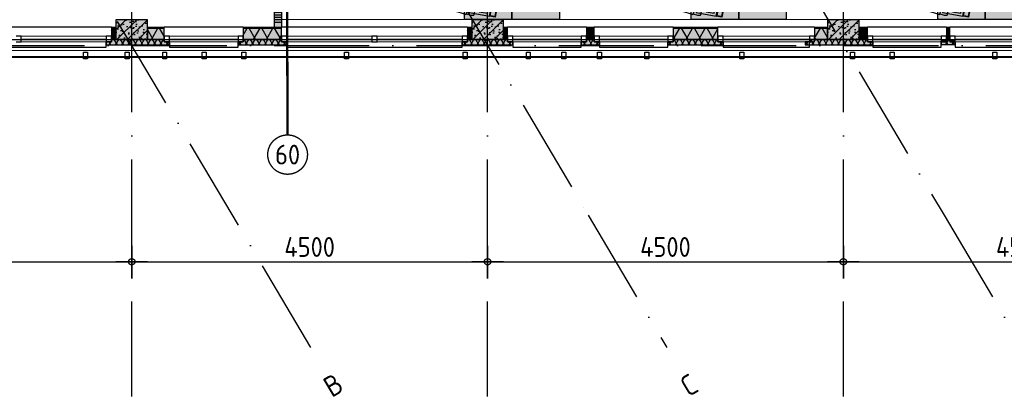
# Model space of a CAD drawing. Header units: millimetres. Extents: x 20872 to 297961, y -293704 to 213007.
# Tile 130 of 242: x 73766 to 86219, y -30378 to -25595. Entities that reach past the tile are written whole.
import ezdxf
from ezdxf.enums import TextEntityAlignment as Align
from ezdxf.xclip import XClip

# ---------------------------------------------------------------- set-up
doc = ezdxf.new("R2010")
doc.units = ezdxf.units.MM
doc.header["$LTSCALE"] = 100
doc.header["$XCLIPFRAME"] = 2
doc.linetypes.add('ACAD_ISO03W100', pattern=[30, 12, -18])
doc.linetypes.add('ACAD_ISO10W100', pattern=[18, 12, -3, 0, -3])
doc.layers.get('Defpoints').update_dxf_attribs({"color": 181})
for name, color, linetype in [('A--L$7--_stramien', 1, 'Continuous'), ('A--L20--_bovenbouw', 3, 'Continuous'), ('A--L30--_afbouw', 7, 'Continuous'), ('A--L65--_beveiligingsinstallaties', 8, 'Continuous'), ('A--L82--leerlingensets-02', 9, 'Continuous'), ('A--T$1A-afwerking', 8, 'Continuous'), ('A--T$7--_stramien', 7, 'Continuous'), ('BURO_lijnen_0.25', 2, 'Continuous'), ('plattegrondkleuren', 7, 'Continuous'), ('XREFS', 9, 'Continuous')]:
    doc.layers.add(name, color=color, linetype=linetype)
doc.styles.add('BRON standaard', font='isocp.shx')
doc.styles.add('BURO maatvoering', font='isocp.shx')
doc.styles.add('JINX maatvoering', font='isocp.shx')
doc.styles.add('JINX standaard', font='isocp.shx')
doc.dimstyles.new('JINX maatvoering 1-100', dxfattribs={"dimscale": 100, "dimtxt": 2.5, "dimasz": 1, "dimexe": 125, "dimexo": 0, "dimtad": 1, "dimdec": 0, "dimzin": 12, "dimdsep": 46, "dimtxsty": 'JINX maatvoering', "dimblk": 'BURO_maatvoeringssymbool_01', "dimcen": 2, "dimse1": 1, "dimse2": 1, "dimclrd": 1, "dimclrt": 7, "dimadec": 0, "dimazin": 0, "dimtfac": 1, "dimtdec": 0, "dimtix": 1, "dimtofl": 0, "dimtmove": 0, "dimatfit": 3, "dimldrblk": 'DOT', "dimfxl": 1, "dimtolj": 1, "dimtzin": 0, "dimarcsym": 0})

# ---------------------------------------------------------------- blocks, each defined once
blk = doc.blocks.new('Glasgevel alleen 1e en 2e')
at = {"color": 1}
for points in [[(165114, 97000), (165114, -155), (70596, -155), (34441, 60906)], [(165104, 97000), (165104, -145), (70602, -145), (34450, 60911)]]:
    blk.add_lwpolyline(points, dxfattribs=at)
for points in [[(74625, -170), (74575, -170), (74575, -86), (74625, -86)], [(75150, -170), (75100, -170), (75100, -86), (75150, -86)], [(75625, -170), (75575, -170), (75575, -86), (75625, -86)], [(76125, -170), (76075, -170), (76075, -86), (76125, -86)], [(76625, -170), (76575, -170), (76575, -86), (76625, -86)], [(77925, -170), (77875, -170), (77875, -86), (77925, -86)], [(79425, -170), (79375, -170), (79375, -86), (79425, -86)], [(80225, -170), (80175, -170), (80175, -86), (80225, -86)], [(80675, -170), (80625, -170), (80625, -86), (80675, -86)], [(81125, -170), (81075, -170), (81075, -86), (81125, -86)], [(81725, -170), (81675, -170), (81675, -86), (81725, -86)], [(82925, -170), (82875, -170), (82875, -86), (82925, -86)], [(84325, -170), (84275, -170), (84275, -86), (84325, -86)], [(84825, -170), (84775, -170), (84775, -86), (84825, -86)], [(86125, -170), (86075, -170), (86075, -86), (86125, -86)]]:
    blk.add_lwpolyline(points, close=True)
blk = doc.blocks.new('AL_stramlab_01_P03_BV')
at = {"color": 4, "linetype": 'Continuous', "lineweight": -2, "style": 'BRON standaard'}
blk.add_attdef('LABEL', text='', height=350, dxfattribs=at).set_placement((0, 0), align=Align.MIDDLE_CENTER)
blk = doc.blocks.new('AB2_D_DV_MV_maatvoeringssymbool_01')
at = {"color": 1}
for p, q in [((0, -2), (0, 2)), ((-2, 0), (2, 0))]:
    blk.add_line(p, q, dxfattribs=at)
blk.add_circle((0, 0), 0.4, dxfattribs=at)
blk = doc.blocks.new('*D256')
at = {"layer": 'A--T$7--_stramien', "color": 1, "lineweight": -2, "transparency": 16777216}
blk.add_line((70784, -2741), (75084, -2741), dxfattribs=at)
at = {"layer": 'Defpoints', "color": 0, "transparency": 16777216}
for p in [(75184, -2741), (70684, -4446), (75184, -4446)]:
    blk.add_point(p, dxfattribs=at)
at = {"layer": 'A--T$7--_stramien', "color": 1, "lineweight": -2, "transparency": 16777216, "xscale": 100, "yscale": 100, "zscale": 100}
for p, rotation in [((70684, -2741), 179.999530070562), ((75184, -2741), 359.9995300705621)]:
    blk.add_blockref('AB2_D_DV_MV_maatvoeringssymbool_01', p, dxfattribs=dict(at, rotation=rotation))
at = {"layer": 'A--T$7--_stramien', "color": 7, "transparency": 16777216, "insert": (72934, -2554), "char_height": 250, "attachment_point": 5, "rotation": 359.9995, "style": 'JINX maatvoering'}
blk.add_mtext('\\A1;4500', dxfattribs=at)
blk = doc.blocks.new('_Dot')
at = {"color": 0, "linetype": 'ByBlock', "lineweight": -2}
blk.add_line((-0.5, 0), (-1, 0), dxfattribs=at)
at = {"color": 0, "linetype": 'ByBlock', "const_width": 0.5}
blk.add_lwpolyline([(-0.25, 0, 1), (0.25, 0, 1)], format="xyb", close=True, dxfattribs=at)
blk = doc.blocks.new('BURO_maatvoeringssymbool_01')
at = {"color": 1}
for p, q in [((0, -2), (0, 2)), ((-2, 0), (2, 0))]:
    blk.add_line(p, q, dxfattribs=at)
blk.add_circle((0, 0), 0.4, dxfattribs=at)
blk = doc.blocks.new('*D257')
at = {"layer": 'A--T$7--_stramien', "color": 1, "lineweight": -2, "transparency": 16777216}
blk.add_line((75284, -2741), (79584, -2741), dxfattribs=at)
at = {"layer": 'Defpoints', "color": 0, "transparency": 16777216}
for p in [(79684, -2741), (75184, -4446), (79684, -4446)]:
    blk.add_point(p, dxfattribs=at)
at = {"layer": 'A--T$7--_stramien', "color": 1, "lineweight": -2, "transparency": 16777216, "xscale": 100, "yscale": 100, "zscale": 100}
for p, rotation in [((75184, -2741), 179.999530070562), ((79684, -2741), 359.9995300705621)]:
    blk.add_blockref('AB2_D_DV_MV_maatvoeringssymbool_01', p, dxfattribs=dict(at, rotation=rotation))
at = {"layer": 'A--T$7--_stramien', "color": 7, "transparency": 16777216, "insert": (77434, -2554), "char_height": 250, "attachment_point": 5, "rotation": 359.9995, "style": 'JINX maatvoering'}
blk.add_mtext('\\A1;4500', dxfattribs=at)
blk = doc.blocks.new('*D258')
at = {"layer": 'A--T$7--_stramien', "color": 1, "lineweight": -2, "transparency": 16777216}
blk.add_line((79784, -2741), (84084, -2741), dxfattribs=at)
at = {"layer": 'Defpoints', "color": 0, "transparency": 16777216}
for p in [(84184, -2741), (79684, -4446), (84184, -4446)]:
    blk.add_point(p, dxfattribs=at)
at = {"layer": 'A--T$7--_stramien', "color": 1, "lineweight": -2, "transparency": 16777216, "xscale": 100, "yscale": 100, "zscale": 100}
for p, rotation in [((79684, -2741), 179.999530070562), ((84184, -2741), 359.9995300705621)]:
    blk.add_blockref('AB2_D_DV_MV_maatvoeringssymbool_01', p, dxfattribs=dict(at, rotation=rotation))
at = {"layer": 'A--T$7--_stramien', "color": 7, "transparency": 16777216, "insert": (81934, -2554), "char_height": 250, "attachment_point": 5, "rotation": 359.9995, "style": 'JINX maatvoering'}
blk.add_mtext('\\A1;4500', dxfattribs=at)
blk = doc.blocks.new('*D259')
at = {"layer": 'A--T$7--_stramien', "color": 1, "lineweight": -2, "transparency": 16777216}
blk.add_line((84284, -2741), (88584, -2741), dxfattribs=at)
at = {"layer": 'Defpoints', "color": 0, "transparency": 16777216}
for p in [(88684, -2741), (84184, -4446), (88684, -4446)]:
    blk.add_point(p, dxfattribs=at)
at = {"layer": 'A--T$7--_stramien', "color": 1, "lineweight": -2, "transparency": 16777216, "xscale": 100, "yscale": 100, "zscale": 100}
for p, rotation in [((84184, -2741), 179.999530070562), ((88684, -2741), 359.9995300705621)]:
    blk.add_blockref('AB2_D_DV_MV_maatvoeringssymbool_01', p, dxfattribs=dict(at, rotation=rotation))
at = {"layer": 'A--T$7--_stramien', "color": 7, "transparency": 16777216, "insert": (86434, -2554), "char_height": 250, "attachment_point": 5, "rotation": 359.9995, "style": 'JINX maatvoering'}
blk.add_mtext('\\A1;4500', dxfattribs=at)
blk = doc.blocks.new('Glasgevel alle verdiepingen')
at = {"color": 1}
for points in [[(149533, -155), (70596, -155), (67647, 4825)], [(149533, -145), (70602, -145), (67656, 4830)]]:
    blk.add_lwpolyline(points, dxfattribs=at)
for points in [[(74625, -170), (74575, -170), (74575, -86), (74625, -86)], [(75150, -170), (75100, -170), (75100, -86), (75150, -86)], [(75625, -170), (75575, -170), (75575, -86), (75625, -86)], [(76125, -170), (76075, -170), (76075, -86), (76125, -86)], [(76625, -170), (76575, -170), (76575, -86), (76625, -86)], [(77925, -170), (77875, -170), (77875, -86), (77925, -86)], [(79425, -170), (79375, -170), (79375, -86), (79425, -86)], [(80225, -170), (80175, -170), (80175, -86), (80225, -86)], [(80675, -170), (80625, -170), (80625, -86), (80675, -86)], [(81125, -170), (81075, -170), (81075, -86), (81125, -86)], [(81725, -170), (81675, -170), (81675, -86), (81725, -86)], [(82925, -170), (82875, -170), (82875, -86), (82925, -86)], [(84325, -170), (84275, -170), (84275, -86), (84325, -86)], [(84825, -170), (84775, -170), (84775, -86), (84825, -86)], [(86125, -170), (86075, -170), (86075, -86), (86125, -86)]]:
    blk.add_lwpolyline(points, close=True)
blk = doc.blocks.new('65_brandscheiding_01_P03_BV')
at = {"color": 3, "linetype": 'Continuous', "lineweight": -2}
blk.add_circle((0, 0), 2.5, dxfattribs=at)
at = {"color": 4, "linetype": 'Continuous', "lineweight": -2, "style": 'BURO maatvoering'}
blk.add_attdef('BURO_BRSCH:MIN', text='', height=2.5, dxfattribs=at).set_placement((0, 0), align=Align.MIDDLE_CENTER)
blk = doc.blocks.new('scherm')
at = {"layer": 'A--L82--leerlingensets-02', "linetype": 'ACAD_ISO03W100', "ltscale": 0.05}
for points in [[(-151, 1390), (-183, 1390), (-183, 390), (-151, 390)], [(-151, -2606), (-183, -2606), (-183, -1606), (-151, -1606)]]:
    blk.add_lwpolyline(points, close=True, dxfattribs=at)
at = {"layer": 'A--L82--leerlingensets-02'}
blk.add_lwpolyline([(-183, -1610), (-121, -1610), (-121, 390), (-183, 390)], close=True, dxfattribs=at)
for points in [[(-183, -133), (-448, -133), (-448, 0), (-183, 0)], [(-121, 0), (0, 0), (0, -133), (-38, -133)], [(-38, -610), (-38, -83), (-99, -83), (-99, -610)], [(-99, -133), (-121, -133)], [(-38, -610), (-38, -1137), (-99, -1137), (-99, -610)], [(-183, -1086), (-448, -1086), (-448, -1219), (-183, -1219)], [(-99, -1086), (-121, -1086)], [(-121, -1219), (0, -1219), (0, -1086), (-38, -1086)]]:
    blk.add_lwpolyline(points, dxfattribs=at)
at = {"layer": 'A--L82--leerlingensets-02', "linetype": 'ACAD_ISO03W100', "ltscale": 0.05}
for centre, start, end in [((-183, 390), 88.1676, 273.5152), ((-183, -1606), 86.4848, 271.8324)]:
    blk.add_arc(centre, 1000, start, end, dxfattribs=at)
blk = doc.blocks.new('kast')
at = {"layer": 'plattegrondkleuren', "true_color": 0xf5f5f5}
h = blk.add_hatch(color=7, dxfattribs=at)
h.dxf.hatch_style = 1
h.paths.add_polyline_path([(1200, 0), (1200, 450), (0, 450), (0, 0)])
at = {"layer": 'A--L82--leerlingensets-02', "linetype": 'ACAD_ISO03W100', "ltscale": 0.05}
for p, q in [((30, 0), (30, -570)), ((1170, 0), (1170, -570))]:
    blk.add_line(p, q, dxfattribs=at)
at = {"layer": 'A--L82--leerlingensets-02'}
blk.add_lwpolyline([(1200, 0), (1200, 450), (0, 450), (0, 0)], close=True, dxfattribs=at)
at = {"layer": 'A--L82--leerlingensets-02', "linetype": 'ACAD_ISO03W100', "ltscale": 0.05}
for centre, start, end in [((30, 0), 270, 0), ((1170, 0), 180, 270)]:
    blk.add_arc(centre, 570, start, end, dxfattribs=at)
blk = doc.blocks.new('MBpro')
at = {"layer": 'plattegrondkleuren', "true_color": 0xb8b8b8}
h = blk.add_hatch(color=9, dxfattribs=at)
h.dxf.hatch_style = 1
h.paths.add_polyline_path([(172, 289), (162, 345), (-177, 283), (-166, 227)], flags=16)
h.paths.add_polyline_path([(152, 245), (171, 141), (-115, 88), (-134, 192)], flags=16)
h.paths.add_polyline_path([(181, 283), (228, 27), (-126, -38), (-173, 217)])
h.paths.add_polyline_path([(181, 283), (168, 354), (-186, 289), (-173, 217)])
edge = h.paths.add_edge_path()
edge.add_line((269, 119), (284, 119))
edge.add_arc((284, 107), 12.8, 0, 90, ccw=False)
edge.add_line((297, 107), (297, 51))
edge.add_arc((284, 51), 12.8, -90, 0, ccw=False)
edge.add_line((284, 38), (269, 38))
edge.add_arc((269, 51), 12.8, 180, 270, ccw=False)
edge.add_line((256, 51), (256, 107))
edge.add_arc((269, 107), 12.8, 90, 180, ccw=False)
at = {"layer": 'plattegrondkleuren', "true_color": 0x8f8f8f}
h = blk.add_hatch(color=252, dxfattribs=at)
h.dxf.hatch_style = 1
h.paths.add_polyline_path([(152, 245), (171, 141), (-115, 88), (-134, 192)])
h.paths.add_polyline_path([(172, 289), (162, 345), (-177, 283), (-166, 227)])
at = {"layer": 'A--L82--leerlingensets-02'}
for points in [[(181, 283), (168, 354), (-186, 289), (-173, 217)], [(172, 289), (162, 345), (-177, 283), (-166, 227)], [(181, 283), (228, 27), (-126, -38), (-173, 217)], [(152, 245), (171, 141), (-115, 88), (-134, 192)], [(83, 97), (98, 18), (0, 0), (-15, 79)]]:
    blk.add_lwpolyline(points, close=True, dxfattribs=at)
blk.add_lwpolyline([(269, 119), (284, 119, -0.414214), (297, 107), (297, 51, -0.414214), (284, 38), (269, 38, -0.414214), (256, 51), (256, 107, -0.414214)], format="xyb", close=True, dxfattribs=at)
blk = doc.blocks.new('theoriewerkplek')
at = {"layer": 'plattegrondkleuren', "true_color": 0xf5f5f5}
h = blk.add_hatch(color=7, dxfattribs=at)
h.dxf.hatch_style = 1
h.paths.add_polyline_path([(0, 600), (0, 0), (800, 0), (800, 600)])
at = {"layer": 'A--L82--leerlingensets-02', "linetype": 'Continuous'}
for p, q in [((57, 118), (103, 132)), ((103, 132), (114, 84)), ((437, 148), (443, 150)), ((445, 129), (437, 148)), ((443, 150), (454, 139)), ((474, 101), (445, 129)), ((452, 174), (506, 197)), ((454, 139), (452, 174)), ((506, 197), (524, 186)), ((524, 186), (541, 118)), ((57, 80), (57, 118)), ((71, 26), (57, 80)), ((66, 19), (114, 44)), ((85, -42), (66, 19)), ((114, 84), (116, 109)), ((114, 44), (139, 46)), ((116, 109), (127, 109)), ((127, 109), (130, 46)), ((139, 46), (168, -49)), ((483, 52), (474, 101)), ((541, 118), (475, 96)), ((493, -38), (483, 52)), ((544, 119), (548, 120)), ((548, 120), (604, -29)), ((103, -100), (85, -42)), ((161, -206), (103, -100)), ((168, -49), (209, -105)), ((186, -69), (186, -35)), ((209, -105), (247, -121)), ((247, -121), (303, -123)), ((283, -173), (299, -123)), ((299, -123), (323, -94)), ((323, -94), (351, -89)), ((351, -89), (387, -98)), ((387, -98), (407, -123)), ((403, -121), (438, -116)), ((407, -123), (418, -164)), ((438, -116), (481, -94)), ((481, -94), (493, -38)), ((604, -29), (551, -235)), ((215, -281), (161, -206)), ((283, -233), (283, -173)), ((292, -263), (283, -233)), ((423, -231), (409, -267)), ((418, -164), (423, -231)), ((551, -235), (505, -276)), ((274, -288), (215, -281)), ((319, -292), (274, -288)), ((314, -288), (292, -263)), ((353, -294), (314, -288)), ((384, -290), (353, -294)), ((382, -292), (427, -288)), ((409, -267), (384, -290)), ((427, -288), (498, -279))]:
    blk.add_line(p, q, dxfattribs=at)
at = {"layer": 'A--L82--leerlingensets-02'}
blk.add_lwpolyline([(0, 600), (0, 0), (800, 0), (800, 600)], close=True, dxfattribs=at)
at = {"layer": 'A--L82--leerlingensets-02', "linetype": 'Continuous'}
blk.add_arc((497, -267), 12.8, 276.5806, 312.285, dxfattribs=at)
at = {"layer": 'A--L82--leerlingensets-02'}
blk.add_blockref('MBpro', (215, 99), dxfattribs=at)
blk = doc.blocks.new('vuilnisbak')
at = {"layer": 'plattegrondkleuren', "true_color": 0xf5f5f5}
h = blk.add_hatch(color=7, dxfattribs=at)
h.dxf.hatch_style = 1
h.paths.add_polyline_path([(0, 0), (400, 0), (400, 400), (0, 400)])
at = {"layer": 'A--L82--leerlingensets-02'}
blk.add_lwpolyline([(0, 0), (400, 0), (400, 400), (0, 400)], close=True, dxfattribs=at)
at = {"layer": 'A--L82--leerlingensets-02', "style": 'JINX standaard'}
blk.add_text('v', height=250, dxfattribs=at).set_placement((112, 108))
blk = doc.blocks.new('papierbak')
at = {"layer": 'plattegrondkleuren', "true_color": 0xf5f5f5}
h = blk.add_hatch(color=7, dxfattribs=at)
h.dxf.hatch_style = 1
h.paths.add_polyline_path([(0, 0), (400, 0), (400, 400), (0, 400)])
at = {"layer": 'A--L82--leerlingensets-02'}
blk.add_lwpolyline([(0, 0), (400, 0), (400, 400), (0, 400)], close=True, dxfattribs=at)
at = {"layer": 'A--L82--leerlingensets-02', "style": 'JINX standaard'}
blk.add_text('p', height=250, dxfattribs=at).set_placement((111, 108))
blk = doc.blocks.new('theorieB (2) (2)')
at = {"layer": 'plattegrondkleuren', "true_color": 0xf5f5f5}
h = blk.add_hatch(color=7, dxfattribs=at)
h.dxf.hatch_style = 1
h.paths.add_polyline_path([(2908, 5400), (3508, 5400), (3508, 4600), (2908, 4600)])
at = {"layer": 'A--L82--leerlingensets-02'}
for p, q in [((159, 757), (357, 649)), ((244, 801), (244, -36)), ((159, 667), (357, 559)), ((159, 495), (357, 388)), ((159, 405), (357, 298)), ((159, 217), (357, 110)), ((159, 70), (357, -37))]:
    blk.add_line(p, q, dxfattribs=at)
blk.add_lwpolyline([(2908, 5400), (3508, 5400), (3508, 4600), (2908, 4600)], close=True, dxfattribs=at)
at = {"layer": 'Defpoints'}
blk.add_lwpolyline([(0, -124), (11350, -124), (11350, 7001), (0, 7000)], close=True, dxfattribs=at)
for name, p, rotation in [('theoriewerkplek', (2308, 7000), 270), ('theoriewerkplek', (3508, 6200), 90), ('theoriewerkplek', (5176, 7000), 270), ('theoriewerkplek', (6376, 6200), 90), ('theoriewerkplek', (8295, 7000), 270), ('theoriewerkplek', (9495, 6200), 90), ('scherm', (2, 3627), 180), ('theoriewerkplek', (2308, 6200), 270), ('theoriewerkplek', (3508, 5400), 90), ('theoriewerkplek', (5176, 6200), 270), ('theoriewerkplek', (6376, 5400), 90), ('theoriewerkplek', (8295, 6200), 270), ('theoriewerkplek', (9495, 5400), 90), ('theoriewerkplek', (2308, 5400), 270), ('theoriewerkplek', (5176, 5400), 270), ('theoriewerkplek', (6376, 4600), 90), ('theoriewerkplek', (8295, 5400), 270), ('theoriewerkplek', (9495, 4600), 90), ('theoriewerkplek', (5176, 2275), 270), ('theoriewerkplek', (6376, 1475), 90), ('theoriewerkplek', (8295, 2275), 270), ('theoriewerkplek', (9495, 1475), 90), ('kast', (450, 901), 90), ('theoriewerkplek', (5176, 1475), 270), ('theoriewerkplek', (6376, 675), 90), ('theoriewerkplek', (8295, 1475), 270), ('theoriewerkplek', (9495, 675), 90), ('theoriewerkplek', (5176, 675), 270), ('theoriewerkplek', (6376, -125), 90), ('theoriewerkplek', (8295, 675), 270), ('theoriewerkplek', (9495, -125), 90)]:
    blk.add_blockref(name, p, dxfattribs=dict(rotation=rotation))
at = {"layer": 'A--L82--leerlingensets-02', "rotation": 180}
for name, p in [('papierbak', (434, 3043)), ('vuilnisbak', (434, 2560))]:
    blk.add_blockref(name, p, dxfattribs=at)
blk = doc.blocks.new('stramienlijnen_1')
at = {"layer": 'A--L$7--_stramien', "color": 1, "linetype": 'ACAD_ISO10W100', "lineweight": -3}
for p, q in [((75184.5, 0), (75184.5, 22800)), ((79684.5, 0), (79684.5, 22800)), ((84184.5, 0), (84184.5, 22800)), ((74294.3, 16702.7), (85457.8, -2152.7)), ((77450.4, -3827), (66357.1, 14908.3)), ((70962.6, 14729.9), (80958, -2152.6)), ((57184.5, 0), (138184.5, 0)), ((75184.5, -4446.1), (75184.5, 0)), ((79684.5, -4446.1), (79684.5, 0)), ((84184.5, -4446.1), (84184.5, 0)), ((80958, -2152.6), (81949.5, -3827.1)), ((85457.8, -2152.7), (86449.4, -3827.2))]:
    blk.add_line(p, q, dxfattribs=at)
at = {"layer": 'Defpoints'}
blk.add_lwpolyline([(34736.5, 60859.2), (70727.2, 75), (164884.5, 75), (164884.5, 96950), (130834.5, 96950), (130834.5, 22725), (79641, 22725), (51266.3, 70646.6)], dxfattribs=at)
at = {"layer": 'A--T$7--_stramien', "color": 7, "linetype": 'Continuous', "lineweight": -3}
ref = blk.add_blockref('AL_stramlab_01_P03_BV', (77732.7, -4303.7), dxfattribs=dict(at, xscale=75, yscale=75, zscale=75, rotation=30.63011522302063))
ref.add_attrib('LABEL', 'B', dxfattribs={"layer": '0', "color": 4, "linetype": 'Continuous', "lineweight": -2, "height": 262.5, "rotation": 30.63012, "style": 'BURO maatvoering'}).set_placement((77732.7, -4303.7), align=Align.MIDDLE_CENTER)
ref = blk.add_blockref('AL_stramlab_01_P03_BV', (82231.7, -4303.8), dxfattribs=dict(at, xscale=75, yscale=75, zscale=75, rotation=30.63011522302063))
ref.add_attrib('LABEL', 'C', dxfattribs={"layer": '0', "color": 4, "linetype": 'Continuous', "lineweight": -2, "height": 262.5, "rotation": 30.63012, "style": 'BURO maatvoering'}).set_placement((82231.7, -4303.8), align=Align.MIDDLE_CENTER)
at = {"layer": 'A--T$7--_stramien', "color": 7}
for base, p1, p2, picture, middle in [((75184.5, -2741.2), (70684.5, -4446.2), (75184.5, -4446.2), '*D256', (72934.5, -2553.6)), ((79684.5, -2741.2), (75184.5, -4446.2), (79684.5, -4446.3), '*D257', (77434.5, -2553.7)), ((84184.5, -2741.2), (79684.5, -4446.3), (84184.5, -4446.3), '*D258', (81934.5, -2553.7)), ((88684.5, -2741.3), (84184.5, -4446.3), (88684.5, -4446.3), '*D259', (86434.5, -2553.8))]:
    dim = blk.add_linear_dim(base=base, p1=p1, p2=p2, angle=179.99953, dimstyle='JINX maatvoering 1-100', dxfattribs=at)
    dim.commit()
    dim.dimension.update_dxf_attribs({"geometry": picture, "text_midpoint": middle})
blk = doc.blocks.new('1e verdieping bestaand leeg')
at = {"layer": 'A--T$1A-afwerking'}
blk.add_lwpolyline([(34528, 60913), (51335, 70864), (79685, 22985), (79832, 22901), (129485, 22901), (135915, 12040), (142978, 21914), (130697, 26120), (130675, 97040), (165047, 97015), (165047, 14419), (151364, 19026), (149622, 13150), (163567, 13081), (163475, 1501), (146518, 1360), (146659, 12909), (147031, 12909), (149075, 19828), (145372, 21100), (137265, 9763), (142974, 21), (142974, -73), (70633, -64)], close=True, dxfattribs=at)
at = {"layer": 'A--T$7--_stramien'}
blk.add_blockref('stramienlijnen_1', (0, 0), dxfattribs=at)
at = {"layer": 'BURO_lijnen_0.25'}
blk.add_blockref('Glasgevel alleen 1e en 2e', (0, 0), dxfattribs=at)
blk = doc.blocks.new('2016-01-28 101 1e verdieping bestaand')
at = {"layer": 'A--L20--_bovenbouw', "linetype": 'Continuous', "lineweight": -3}
for points in [[(76984, 7749), (76984, 224), (77084, 224), (77084, 7749)], [(74984, 75), (75384, 75), (75384, 325), (74984, 325)], [(79484, 75), (79884, 75), (79884, 325), (79484, 325)], [(83984, 75), (84384, 75), (84384, 325), (83984, 325)], [(74984, 225), (74929, 225), (74929, 75), (74984, 75)], [(75595, 225), (75384, 225), (75384, 75), (75595, 75)], [(77079, 225), (76595, 225), (76595, 75), (77079, 75)], [(79484, 225), (79429, 225), (79429, 75), (79484, 75)], [(79936, 225), (79884, 225), (79884, 75), (79936, 75)], [(81032, 225), (80936, 225), (80936, 75), (81032, 75)], [(82596, 225), (82032, 225), (82032, 75), (82596, 75)], [(83984, 225), (83821, 225), (83821, 75), (83984, 75)], [(84488, 225), (84384, 225), (84384, 75), (84488, 75)], [(85531, 225), (85488, 225), (85488, 75), (85531, 75)], [(75662, 5), (75662, 46), (75595, 46), (75595, 75), (74929, 75), (74929, 46), (74862, 46), (74862, 5)], [(77146, 46), (77079, 46), (77079, 75), (76595, 75), (76595, 46), (76528, 46), (76528, 5), (77146, 5)], [(80003, 46), (79936, 46), (79936, 75), (79429, 75), (79429, 46), (79362, 46), (79362, 5), (80003, 5)], [(81099, 46), (81032, 46), (81032, 75), (80935, 75), (80935, 46), (80868, 46), (80868, 5), (81099, 5)], [(82663, 46), (82596, 46), (82596, 75), (82032, 75), (82032, 46), (81965, 46), (81965, 5), (82663, 5)], [(84555, 46), (84488, 46), (84488, 75), (83768, 75), (83768, 46), (83701, 46), (83701, 5), (84555, 5)], [(85598, 51), (85531, 51), (85531, 80), (85488, 80), (85488, 51), (85421, 51), (85421, 10), (85598, 10)]]:
    blk.add_hatch(color=60, dxfattribs=at).paths.add_polyline_path(points, flags=0)
h = blk.add_hatch(dxfattribs=at)
h.set_pattern_fill('SWAND', color=1, scale=5, angle=-90, style=0)
h.set_pattern_definition([(360, (76984.5, 7748.9), (1e-13, 562.5), []), (360, (76984.5, 7717.63), (1e-13, 562.5), []), (360, (76984.5, 7686.4), (1e-13, 562.5), []), (360, (76984.5, 7655.13), (1e-13, 562.5), []), (360, (76984.5, 7623.9), (1e-13, 562.5), []), (360, (76984.5, 7592.63), (1e-13, 562.5), []), (360, (76984.5, 7561.4), (1e-13, 562.5), [])])
h.paths.add_polyline_path([(76984, 7749), (76984, 224), (77084, 224), (77084, 7749)], flags=0)
h = blk.add_hatch(dxfattribs=at)
h.set_pattern_fill('PREFB', color=1, scale=5, style=0)
h.set_pattern_definition([(45, (74984.485, 74.995), (-67.882, 67.882), []), (17, (74984.485, 74.995), (25.787, 79.828), [0, -81.6, -46.2, 0, -67.2]), (48, (74984.485, 74.995), (-18.416, 81.172), [0, -80.8, 0, -82.4, 0, -66.4]), (71, (74984.485, 74.995), (-47.912, 67.263), [0, -80, 0, -480, -65.8])])
h.paths.add_polyline_path([(74984, 75), (75384, 75), (75384, 325), (74984, 325)], flags=0)
h = blk.add_hatch(dxfattribs=at)
h.set_pattern_fill('PREFB', color=1, scale=5, style=0)
h.set_pattern_definition([(45, (79484.48, 74.995), (-67.882, 67.882), []), (17, (79484.484, 74.995), (25.787, 79.828), [0, -81.6, -46.2, 0, -67.2]), (48, (79484.484, 74.995), (-18.416, 81.172), [0, -80.8, 0, -82.4, 0, -66.4]), (71, (79484.484, 74.995), (-47.912, 67.263), [0, -80, 0, -480, -65.8])])
h.paths.add_polyline_path([(79484, 75), (79884, 75), (79884, 325), (79484, 325)], flags=0)
h = blk.add_hatch(dxfattribs=at)
h.set_pattern_fill('PREFB', color=1, scale=5, style=0)
h.set_pattern_definition([(45, (83984.48, 74.995), (-67.882, 67.882), []), (17, (83984.484, 74.995), (25.787, 79.828), [0, -81.6, -46.2, 0, -67.2]), (48, (83984.484, 74.995), (-18.416, 81.172), [0, -80.8, 0, -82.4, 0, -66.4]), (71, (83984.484, 74.995), (-47.912, 67.263), [0, -80, 0, -480, -65.8])])
h.paths.add_polyline_path([(83984, 75), (84384, 75), (84384, 325), (83984, 325)], flags=0)
h = blk.add_hatch(dxfattribs=at)
h.set_pattern_fill('_U', color=1, scale=70, angle=270, style=0, pattern_type=0)
h.set_pattern_definition([(270, (74984.485, 224.995), (70, -1e-14), [])])
h.paths.add_polyline_path([(74984, 216), (74984, 225), (74929, 225), (74929, 216)], flags=0)
h.paths.add_polyline_path([(72579, 216), (72579, 225), (70884, 225), (70884, 216)], flags=0)
h = blk.add_hatch(dxfattribs=at)
h.set_pattern_fill('GENERAL_DIAMONDS', color=1, scale=1120, angle=180, style=0, pattern_type=2)
h.set_pattern_definition([(240, (74984.48, 216), (121.2436, -70), []), (300, (74984.48, 216), (121.2436, 70), [])])
h.paths.add_polyline_path([(74984, 75), (74984, 216), (74929, 216), (74929, 75)], flags=0)
h.paths.add_polyline_path([(72579, 75), (72579, 216), (70884, 216), (70884, 75)], flags=0)
h = blk.add_hatch(dxfattribs=at)
h.set_pattern_fill('_U', color=1, scale=70, angle=270, style=0, pattern_type=0)
h.set_pattern_definition([(270, (79484.49, 224.995), (70, -1e-14), [])])
h.paths.add_polyline_path([(79484, 216), (79484, 225), (79429, 225), (79429, 216)], flags=0)
h.paths.add_polyline_path([(77079, 216), (77079, 225), (76595, 225), (76595, 216)], flags=0)
h.paths.add_polyline_path([(75595, 216), (75595, 225), (75384, 225), (75384, 216)], flags=0)
h = blk.add_hatch(dxfattribs=at)
h.set_pattern_fill('GENERAL_DIAMONDS', color=1, scale=1120, angle=180, style=0, pattern_type=2)
h.set_pattern_definition([(240, (79484.49, 216), (121.2436, -70), []), (300, (79484.49, 216), (121.2436, 70), [])])
h.paths.add_polyline_path([(79484, 75), (79484, 216), (79429, 216), (79429, 75)], flags=0)
h.paths.add_polyline_path([(77079, 75), (77079, 216), (76595, 216), (76595, 75)], flags=0)
h.paths.add_polyline_path([(75595, 75), (75595, 216), (75384, 216), (75384, 75)], flags=0)
h = blk.add_hatch(dxfattribs=at)
h.set_pattern_fill('_U', color=1, scale=70, angle=270, style=0, pattern_type=0)
h.set_pattern_definition([(270, (83984.49, 224.995), (70, -1e-14), [])])
h.paths.add_polyline_path([(83984, 216), (83984, 225), (83821, 225), (83821, 216)], flags=0)
h.paths.add_polyline_path([(82596, 216), (82596, 225), (82032, 225), (82032, 216)], flags=0)
h.paths.add_polyline_path([(81032, 216), (81032, 225), (80936, 225), (80936, 216)], flags=0)
h.paths.add_polyline_path([(79936, 216), (79936, 225), (79884, 225), (79884, 216)], flags=0)
h = blk.add_hatch(dxfattribs=at)
h.set_pattern_fill('GENERAL_DIAMONDS', color=1, scale=1120, angle=180, style=0, pattern_type=2)
h.set_pattern_definition([(240, (83984.49, 216), (121.2436, -70), []), (300, (83984.49, 216), (121.2436, 70), [])])
h.paths.add_polyline_path([(83984, 75), (83984, 216), (83821, 216), (83821, 75)], flags=0)
h.paths.add_polyline_path([(82596, 75), (82596, 216), (82032, 216), (82032, 75)], flags=0)
h.paths.add_polyline_path([(81032, 75), (81032, 216), (80936, 216), (80936, 75)], flags=0)
h.paths.add_polyline_path([(79936, 75), (79936, 216), (79884, 216), (79884, 75)], flags=0)
h = blk.add_hatch(dxfattribs=at)
h.set_pattern_fill('_U', color=1, scale=70, angle=270, style=0, pattern_type=0)
h.set_pattern_definition([(270, (88484.49, 224.925), (70, -1e-14), [])])
h.paths.add_polyline_path([(88484, 216), (88484, 225), (87633, 225), (87633, 216)], flags=0)
h.paths.add_polyline_path([(86633, 216), (86633, 225), (86531, 225), (86531, 216)], flags=0)
h.paths.add_polyline_path([(85531, 216), (85531, 225), (85488, 225), (85488, 216)], flags=0)
h.paths.add_polyline_path([(84488, 216), (84488, 225), (84384, 225), (84384, 216)], flags=0)
h = blk.add_hatch(dxfattribs=at)
h.set_pattern_fill('GENERAL_DIAMONDS', color=1, scale=1120, angle=180, style=0, pattern_type=2)
h.set_pattern_definition([(240, (88484.49, 215.92), (121.2436, -70), []), (300, (88484.49, 215.92), (121.2436, 70), [])])
h.paths.add_polyline_path([(88484, 75), (88484, 216), (87633, 216), (87633, 75)], flags=0)
h.paths.add_polyline_path([(86633, 75), (86633, 216), (86531, 216), (86531, 75)], flags=0)
h.paths.add_polyline_path([(85531, 75), (85531, 216), (85488, 216), (85488, 75)], flags=0)
h.paths.add_polyline_path([(84488, 75), (84488, 216), (84384, 216), (84384, 75)], flags=0)
h = blk.add_hatch(dxfattribs=at)
h.set_pattern_fill('GENERAL_DIAMONDS', color=1, scale=560, angle=180, style=0, pattern_type=2)
h.set_pattern_definition([(240, (75595.345, 74.995), (60.622, -35), []), (300, (75595.345, 74.995), (60.622, 35), [])])
h.paths.add_polyline_path([(75662, 5), (75662, 46), (75595, 46), (75595, 75), (74929, 75), (74929, 46), (74862, 46), (74862, 5)], flags=0)
h = blk.add_hatch(dxfattribs=at)
h.set_pattern_fill('GENERAL_DIAMONDS', color=1, scale=560, angle=180, style=0, pattern_type=2)
h.set_pattern_definition([(240, (77078.77, 74.995), (60.622, -35), []), (300, (77078.77, 74.995), (60.622, 35), [])])
h.paths.add_polyline_path([(77146, 46), (77079, 46), (77079, 75), (76595, 75), (76595, 46), (76528, 46), (76528, 5), (77146, 5)], flags=0)
h = blk.add_hatch(dxfattribs=at)
h.set_pattern_fill('GENERAL_DIAMONDS', color=1, scale=560, angle=179.977, style=0, pattern_type=2)
h.set_pattern_definition([(239.977, (79936.29, 74.995), (60.608, -35.024), []), (299.977, (79936.29, 74.995), (60.636, 34.976), [])])
h.paths.add_polyline_path([(80003, 46), (79936, 46), (79936, 75), (79429, 75), (79429, 46), (79362, 46), (79362, 5), (80003, 5)], flags=0)
h = blk.add_hatch(dxfattribs=at)
h.set_pattern_fill('GENERAL_DIAMONDS', color=1, scale=560, angle=180, style=0, pattern_type=2)
h.set_pattern_definition([(240, (81031.62, 74.995), (60.622, -35), []), (300, (81031.62, 74.995), (60.622, 35), [])])
h.paths.add_polyline_path([(81099, 46), (81032, 46), (81032, 75), (80935, 75), (80935, 46), (80868, 46), (80868, 5), (81099, 5)], flags=0)
h = blk.add_hatch(dxfattribs=at)
h.set_pattern_fill('GENERAL_DIAMONDS', color=1, scale=560, angle=180, style=0, pattern_type=2)
h.set_pattern_definition([(240, (82595.61, 74.995), (60.622, -35), []), (300, (82595.61, 74.995), (60.622, 35), [])])
h.paths.add_polyline_path([(82663, 46), (82596, 46), (82596, 75), (82032, 75), (82032, 46), (81965, 46), (81965, 5), (82663, 5)], flags=0)
h = blk.add_hatch(dxfattribs=at)
h.set_pattern_fill('GENERAL_DIAMONDS', color=1, scale=560, angle=180, style=0, pattern_type=2)
h.set_pattern_definition([(240, (84488.336, 74.925), (60.622, -35), []), (300, (84488.336, 74.925), (60.622, 35), [])])
h.paths.add_polyline_path([(84555, 46), (84488, 46), (84488, 75), (83768, 75), (83768, 46), (83701, 46), (83701, 5), (84555, 5)], flags=0)
h = blk.add_hatch(dxfattribs=at)
h.set_pattern_fill('GENERAL_DIAMONDS', color=1, scale=560, angle=180, style=0, pattern_type=2)
h.set_pattern_definition([(240, (85531.336, 79.925), (60.62, -35), []), (300, (85531.336, 79.925), (60.62, 35), [])])
h.paths.add_polyline_path([(85598, 51), (85531, 51), (85531, 80), (85488, 80), (85488, 51), (85421, 51), (85421, 10), (85598, 10)], flags=0)
at = {"layer": 'A--L20--_bovenbouw', "color": 2, "linetype": 'Continuous', "lineweight": -3}
for p, q in [((76984, 7749), (76984, 224)), ((77084, 224), (77084, 7749)), ((74984, 225), (74929, 225)), ((74929, 225), (74929, 216)), ((74929, 216), (74984, 216)), ((74984, 216), (74984, 225)), ((75595, 225), (75384, 225)), ((75384, 225), (75384, 216)), ((75384, 216), (75595, 216)), ((75595, 216), (75595, 225)), ((77079, 225), (76595, 225)), ((76595, 225), (76595, 216)), ((76595, 216), (77079, 216)), ((76984, 224), (77084, 224)), ((77079, 216), (77079, 225)), ((79484, 225), (79429, 225)), ((79429, 225), (79429, 216)), ((79429, 216), (79484, 216)), ((79484, 216), (79484, 225)), ((79936, 225), (79884, 225)), ((79884, 225), (79884, 216)), ((79884, 216), (79936, 216)), ((79936, 216), (79936, 225)), ((81032, 225), (80936, 225)), ((80936, 225), (80936, 216)), ((80936, 216), (81032, 216)), ((81032, 216), (81032, 225)), ((82596, 225), (82032, 225)), ((82032, 225), (82032, 216)), ((82032, 216), (82596, 216)), ((82596, 216), (82596, 225)), ((83984, 225), (83821, 225)), ((83821, 225), (83821, 216)), ((83821, 216), (83984, 216)), ((83984, 216), (83984, 225)), ((84488, 225), (84384, 225)), ((84384, 225), (84384, 216)), ((84384, 216), (84488, 216)), ((84488, 216), (84488, 225)), ((85531, 225), (85488, 225)), ((85488, 225), (85488, 216)), ((85488, 216), (85531, 216)), ((85531, 216), (85531, 225))]:
    blk.add_line(p, q, dxfattribs=at)
at = {"layer": 'A--L20--_bovenbouw', "color": 3, "linetype": 'Continuous', "lineweight": -3}
for p, q in [((75384, 325), (74984, 325)), ((74984, 325), (74984, 75)), ((75384, 75), (75384, 325)), ((79884, 325), (79484, 325)), ((79484, 325), (79484, 75)), ((79884, 75), (79884, 325)), ((84384, 325), (83984, 325)), ((83984, 325), (83984, 75)), ((84384, 75), (84384, 325)), ((74984, 75), (75384, 75)), ((79484, 75), (79884, 75)), ((83984, 75), (84384, 75))]:
    blk.add_line(p, q, dxfattribs=at)
at = {"layer": 'A--L20--_bovenbouw', "color": 1, "linetype": 'Continuous', "lineweight": -3}
for p, q in [((74984, 216), (74929, 216)), ((74929, 216), (74929, 75)), ((74984, 75), (74984, 216)), ((75595, 216), (75384, 216)), ((75384, 216), (75384, 75)), ((75595, 75), (75595, 216)), ((77079, 216), (76595, 216)), ((76595, 216), (76595, 75)), ((77079, 75), (77079, 216)), ((79484, 216), (79429, 216)), ((79429, 216), (79429, 75)), ((79484, 75), (79484, 216)), ((79936, 216), (79884, 216)), ((79884, 216), (79884, 75)), ((79936, 75), (79936, 216)), ((81032, 216), (80936, 216)), ((80936, 216), (80936, 75)), ((81032, 75), (81032, 216)), ((82596, 216), (82032, 216)), ((82032, 216), (82032, 75)), ((82596, 75), (82596, 216)), ((83984, 216), (83821, 216)), ((83821, 216), (83821, 75)), ((83984, 75), (83984, 216)), ((84488, 216), (84384, 216)), ((84384, 216), (84384, 75)), ((84488, 75), (84488, 216)), ((85531, 216), (85488, 216)), ((85488, 216), (85488, 75)), ((85531, 75), (85531, 216)), ((74929, 46), (74862, 46)), ((74862, 46), (74862, 5)), ((74862, 5), (75662, 5)), ((74929, 75), (74984, 75)), ((75595, 75), (74929, 75)), ((74929, 75), (74929, 46)), ((75384, 75), (75595, 75)), ((75595, 46), (75595, 75)), ((75662, 46), (75595, 46)), ((75662, 5), (75662, 46)), ((76595, 46), (76528, 46)), ((76528, 46), (76528, 5)), ((76528, 5), (77146, 5)), ((76595, 75), (77079, 75)), ((77079, 75), (76595, 75)), ((76595, 75), (76595, 46)), ((77079, 46), (77079, 75)), ((77146, 46), (77079, 46)), ((77146, 5), (77146, 46)), ((79429, 46), (79362, 46)), ((79362, 46), (79362, 5)), ((79362, 5), (80003, 5)), ((79429, 75), (79484, 75)), ((79936, 75), (79429, 75)), ((79429, 75), (79429, 46)), ((79884, 75), (79936, 75)), ((79936, 46), (79936, 75)), ((80003, 46), (79936, 46)), ((80003, 5), (80003, 46)), ((80935, 46), (80868, 46)), ((80868, 46), (80868, 5)), ((80868, 5), (81099, 5)), ((81032, 75), (80935, 75)), ((80935, 75), (80935, 46)), ((80936, 75), (81032, 75)), ((81032, 46), (81032, 75)), ((81099, 46), (81032, 46)), ((81099, 5), (81099, 46)), ((82032, 46), (81965, 46)), ((81965, 46), (81965, 5)), ((81965, 5), (82663, 5)), ((82032, 75), (82596, 75)), ((82596, 75), (82032, 75)), ((82032, 75), (82032, 46)), ((82596, 46), (82596, 75)), ((82663, 46), (82596, 46)), ((82663, 5), (82663, 46)), ((83768, 46), (83701, 46)), ((83701, 46), (83701, 5)), ((83701, 5), (84555, 5)), ((84488, 75), (83768, 75)), ((83768, 75), (83768, 46)), ((83821, 75), (83984, 75)), ((84384, 75), (84488, 75)), ((84488, 46), (84488, 75)), ((84555, 46), (84488, 46)), ((84555, 5), (84555, 46)), ((85488, 51), (85421, 51)), ((85421, 51), (85421, 10)), ((85421, 10), (85598, 10)), ((85531, 80), (85488, 80)), ((85488, 80), (85488, 51)), ((85488, 75), (85531, 75)), ((85531, 51), (85531, 80)), ((85598, 51), (85531, 51)), ((85598, 10), (85598, 51))]:
    blk.add_line(p, q, dxfattribs=at)
at = {"layer": 'A--L30--_afbouw', "color": 1, "linetype": 'Continuous', "lineweight": -3}
for p, q in [((72579, 235), (74929, 235)), ((74929, 235), (74929, 225)), ((75595, 225), (75595, 235)), ((75595, 235), (76595, 235)), ((76595, 235), (76595, 225)), ((77079, 225), (77079, 235)), ((77079, 235), (79429, 235)), ((79429, 235), (79429, 225)), ((79936, 225), (79936, 235)), ((79936, 235), (80936, 235)), ((80936, 235), (80936, 225)), ((81032, 225), (81032, 235)), ((81032, 235), (82032, 235)), ((82032, 235), (82032, 225)), ((82596, 225), (82596, 235)), ((82596, 235), (83821, 235)), ((83821, 235), (83821, 225)), ((84488, 225), (84488, 235)), ((84488, 235), (85488, 235)), ((85488, 235), (85488, 225)), ((85531, 225), (85531, 235)), ((85531, 235), (86531, 235)), ((73787, 80), (74862, 80)), ((74862, -25), (74862, 45)), ((74862, 45), (74929, 45)), ((75595, 45), (75662, 45)), ((75662, 80), (76528, 80)), ((75662, 45), (75662, -25)), ((76528, -25), (76528, 45)), ((76528, 45), (76595, 45)), ((77079, 45), (77146, 45)), ((77146, 80), (78220, 80)), ((77146, 45), (77146, -25)), ((78287, 80), (79362, 80)), ((79362, -25), (79362, 45)), ((79362, 45), (79429, 45)), ((79936, 45), (80003, 45)), ((80003, 80), (80869, 80)), ((80003, 45), (80003, -25)), ((80869, -25), (80869, 45)), ((80869, 45), (80936, 45)), ((81032, 45), (81099, 45)), ((81099, 80), (81965, 80)), ((81099, 45), (81099, -25)), ((81965, -25), (81965, 45)), ((81965, 45), (82032, 45)), ((82596, 45), (82663, 45)), ((82663, 80), (83754, 80)), ((82663, 45), (82663, -25)), ((83754, -25), (83754, 45)), ((83754, 45), (83821, 45)), ((84488, 45), (84555, 45)), ((84555, 80), (85421, 80)), ((84555, 45), (84555, -25)), ((85421, -25), (85421, 45)), ((85421, 45), (85488, 45)), ((85531, 45), (85598, 45)), ((85598, 80), (86464, 80)), ((85598, 45), (85598, -25)), ((72646, -25), (74862, -25)), ((75662, -25), (76528, -25)), ((77146, -25), (79362, -25)), ((80003, -25), (80869, -25)), ((81099, -25), (81965, -25)), ((82663, -25), (83754, -25)), ((84555, -25), (85421, -25)), ((85598, -25), (86464, -25))]:
    blk.add_line(p, q, dxfattribs=at)
at = {"layer": 'A--L30--_afbouw', "color": 2, "linetype": 'Continuous', "lineweight": -3}
for p, q in [((73787, 115), (73720, 115)), ((73720, 45), (73787, 45)), ((73787, 45), (73787, 115)), ((74929, 115), (74862, 115)), ((74862, 115), (74862, 45)), ((74862, 45), (74929, 45)), ((74929, 45), (74929, 115)), ((75662, 115), (75595, 115)), ((75595, 115), (75595, 45)), ((75595, 45), (75662, 45)), ((75662, 45), (75662, 115)), ((76595, 115), (76528, 115)), ((76528, 115), (76528, 45)), ((76528, 45), (76595, 45)), ((76595, 45), (76595, 115)), ((77146, 115), (77079, 115)), ((77079, 115), (77079, 45)), ((77079, 45), (77146, 45)), ((77146, 45), (77146, 115)), ((78287, 115), (78220, 115)), ((78220, 115), (78220, 45)), ((78220, 45), (78287, 45)), ((78287, 45), (78287, 115)), ((79429, 115), (79362, 115)), ((79362, 115), (79362, 45)), ((79362, 45), (79429, 45)), ((79429, 45), (79429, 115)), ((80003, 115), (79936, 115)), ((79936, 115), (79936, 45)), ((79936, 45), (80003, 45)), ((80003, 45), (80003, 115)), ((80936, 115), (80869, 115)), ((80869, 115), (80869, 45)), ((80869, 45), (80936, 45)), ((80936, 45), (80936, 115)), ((81099, 115), (81032, 115)), ((81032, 115), (81032, 45)), ((81032, 45), (81099, 45)), ((81099, 45), (81099, 115)), ((82032, 115), (81965, 115)), ((81965, 115), (81965, 45)), ((81965, 45), (82032, 45)), ((82032, 45), (82032, 115)), ((82663, 115), (82596, 115)), ((82596, 115), (82596, 45)), ((82596, 45), (82663, 45)), ((82663, 45), (82663, 115)), ((83821, 115), (83754, 115)), ((83754, 115), (83754, 45)), ((83754, 45), (83821, 45)), ((83821, 45), (83821, 115)), ((84555, 115), (84488, 115)), ((84488, 115), (84488, 45)), ((84488, 45), (84555, 45)), ((84555, 45), (84555, 115)), ((85488, 115), (85421, 115)), ((85421, 115), (85421, 45)), ((85421, 45), (85488, 45)), ((85488, 45), (85488, 115)), ((85598, 115), (85531, 115)), ((85531, 115), (85531, 45)), ((85531, 45), (85598, 45)), ((85598, 45), (85598, 115))]:
    blk.add_line(p, q, dxfattribs=at)
at = {"layer": 'A--L30--_afbouw', "color": 1, "linetype": 'Continuous', "lineweight": 18}
for p, q in [((73787, 115), (74862, 115)), ((73787, 45), (74862, 45)), ((75662, 115), (76528, 115)), ((75662, 45), (76528, 45)), ((77146, 115), (78220, 115)), ((77146, 45), (78220, 45)), ((78287, 115), (79362, 115)), ((78287, 45), (79362, 45)), ((80003, 115), (80869, 115)), ((80003, 45), (80869, 45)), ((81099, 115), (81965, 115)), ((81099, 45), (81965, 45)), ((82663, 115), (83754, 115)), ((82663, 45), (83754, 45)), ((84555, 115), (85421, 115)), ((84555, 45), (85421, 45)), ((85598, 115), (86464, 115)), ((85598, 45), (86464, 45))]:
    blk.add_line(p, q, dxfattribs=at)
at = {"layer": 'A--L65--_beveiligingsinstallaties', "color": 1, "linetype": 'ACAD_ISO10W100', "ltscale": 0.3, "true_color": 0xf50004, "const_width": 30}
blk.add_lwpolyline([(77154, -1134), (77123, 10178)], dxfattribs=at)
at = {"layer": 'A--T$1A-afwerking'}
blk.add_lwpolyline([(34528, 60913), (51335, 70864), (79685, 22985), (79832, 22901), (129485, 22901), (135915, 12040), (142978, 21914), (130697, 26120), (130675, 97040), (165047, 97015), (165047, 14419), (151364, 19026), (149622, 13150), (163567, 13081), (163475, 1501), (146518, 1360), (146659, 12909), (147031, 12909), (149075, 19828), (145372, 21100), (137265, 9763), (142974, 21), (142974, -73), (70633, -64)], close=True, dxfattribs=at)
at = {"layer": 'A--L$7--_stramien'}
blk.add_blockref('stramienlijnen_1', (0, 0), dxfattribs=at)
at = {"layer": 'A--L65--_beveiligingsinstallaties', "color": 8, "linetype": 'Continuous', "lineweight": -3, "xscale": 100, "yscale": 100, "zscale": 100}
blk.add_blockref('65_brandscheiding_01_P03_BV', (77155, -1384), dxfattribs=at).add_auto_attribs({'BURO_BRSCH:MIN': '60'})
at = {"layer": 'BURO_lijnen_0.25'}
for name in ['Glasgevel alle verdiepingen', 'Glasgevel alleen 1e en 2e']:
    blk.add_blockref(name, (0, 0), dxfattribs=at)

msp = doc.modelspace()

# ---------------------------------------------------------------- block references
at = {"xscale": -1, "rotation": 180}
msp.add_blockref('theorieB (2) (2)', (77083, -18594), dxfattribs=at)
at = {"layer": 'XREFS', "color": 32, "true_color": 0xcb7615}
ref = msp.add_blockref('1e verdieping bestaand leeg', (-1, -25920), dxfattribs=at)
XClip(ref).set_block_clipping_path([(116767.0762143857, 82263.1420219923), (116767.0762143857, 115683.1420219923), (179861.0762143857, 115683.1420219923), (179861.0762143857, 13442.9004429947), (164491.5066313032, 13442.9004429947), (116767.0762143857, 29769.3836009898)])
at = {"layer": 'XREFS', "color": 31, "true_color": 0xdec496}
ref = msp.add_blockref('2016-01-28 101 1e verdieping bestaand', (-1, -25920), dxfattribs=at)
XClip(ref).set_block_clipping_path([(116767.0762143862, 29769.3836009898), (164491.5066313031, 13442.9004429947), (179861.0762143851, 13442.9004429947), (179861.0762143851, -11696.8579780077), (20873.0762143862, -11696.8579780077), (20873.0762143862, 82263.1420219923), (116767.0762143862, 82263.1420219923)])

doc.saveas('drawing.dxf')
